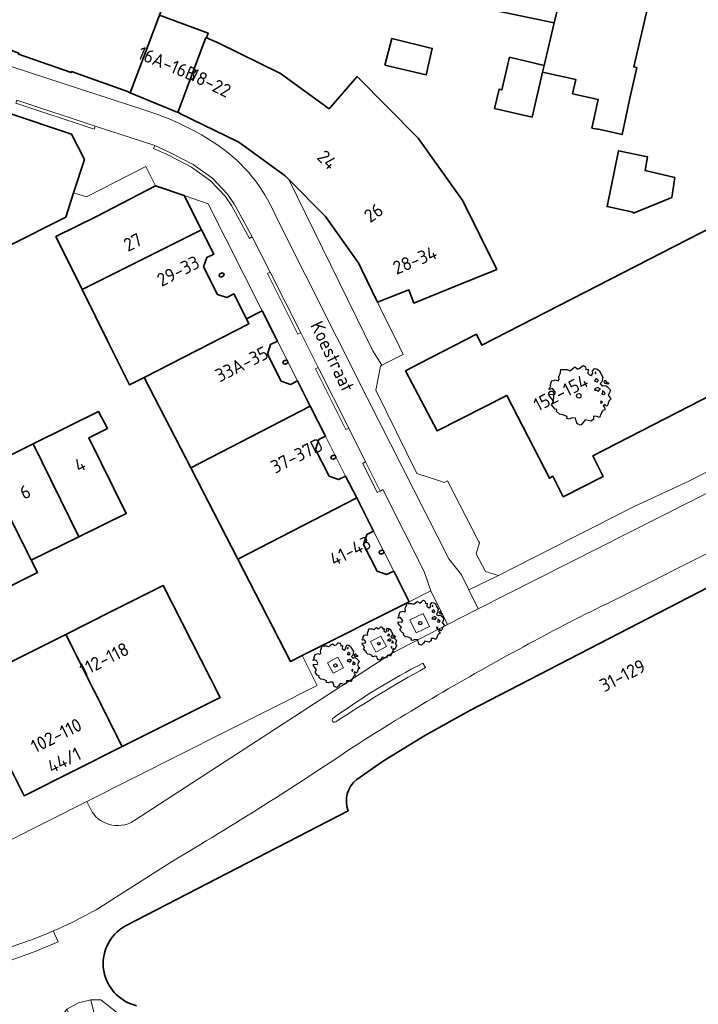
# Model space of a CAD drawing. Header units: metres. Extents: x 152391 to 157968, y 462336 to 467280.
# Tile 47 of 256: x 155081 to 155150, y 462735 to 462835. Entities that reach past the tile are written whole.
import ezdxf
from ezdxf.enums import TextEntityAlignment as Align

# ---------------------------------------------------------------- set-up
doc = ezdxf.new("R2010")
doc.units = ezdxf.units.M
doc.header["$LTSCALE"] = 0.75
doc.layers.get('0').update_dxf_attribs({"lineweight": 25})
for name, color, linetype, lineweight in [('B-GV-GR-BOOM-S', 252, 'Continuous', 25), ('B-WE-GR-GROENVOORZIENING-GV', 251, 'Continuous', 18), ('B-WE-GW-TALUD_KRUIN-G', 251, 'Continuous', 18), ('B-WE-IE-TERREINAFSCHEIDING_KUNSTMATIG_MUUR-GV', 251, 'Continuous', 18), ('B-WE-OG-BEBOUWING-GV', 6, 'Continuous', 35), ('B-WE-OG-BEBOUWING-T18', 1, 'Continuous', 18), ('B-WE-OG-TERREIN_CULTUURSCHEIDING-GV', 251, 'Continuous', 18), ('B-WE-OG-TOPOGRAFIE-T18', 1, 'Continuous', 18), ('B-WE-VH-VERHARDING_ASFALT-GV', 251, 'Continuous', 18), ('B-WE-VH-VERHARDING_BEDRIJFSVLOERPLAAT-GV', 251, 'Continuous', 18), ('B-WE-VH-VERHARDING_STRAATBAKSTEEN-GV', 251, 'Continuous', 18)]:
    doc.layers.add(name, color=color, linetype=linetype, lineweight=lineweight)
doc.styles.add('NLCS-ISO-M750-T18', font='NLCS-ISO.ttf', dxfattribs={"height": 1.35})

# ---------------------------------------------------------------- blocks, each defined once
blk = doc.blocks.new('SGR-BOOM_21_30')
at = {"linetype": 'Continuous'}
for p, q in [((-1.133, 1.088), (-1.109, 1.187)), ((-1.121, 0.924), (-1.133, 1.088)), ((-1.109, 1.187), (-1.051, 1.335)), ((-1.051, 1.335), (-1.016, 1.499)), ((-1.016, 1.499), (-0.668, 1.499)), ((-0.668, 1.499), (-0.516, 1.433)), ((-0.516, 1.433), (-0.47, 1.45)), ((-0.47, 1.45), (-0.365, 1.548)), ((-0.365, 1.548), (-0.226, 1.647)), ((-0.226, 1.647), (-0.133, 1.581)), ((-0.133, 1.581), (-0.063, 1.515)), ((-0.063, 1.515), (0.065, 1.581)), ((0.065, 1.581), (0.205, 1.712)), ((0.205, 1.712), (0.263, 1.729)), ((0.263, 1.729), (0.333, 1.696)), ((0.333, 1.696), (0.391, 1.647)), ((0.402, 1.532), (0.379, 1.499)), ((0.379, 1.499), (0.53, 1.515)), ((0.391, 1.647), (0.402, 1.532)), ((0.542, 1.483), (0.507, 1.285)), ((0.507, 1.285), (0.565, 1.236)), ((0.53, 1.515), (0.542, 1.483)), ((0.565, 1.236), (0.693, 1.154)), ((0.693, 1.154), (0.751, 1.203)), ((0.751, 1.203), (0.798, 1.285)), ((0.786, 1.4), (0.891, 1.565)), ((0.798, 1.285), (0.786, 1.4)), ((0.891, 1.565), (1.019, 1.532)), ((0.972, 1.368), (0.926, 1.335)), ((0.926, 1.335), (0.949, 1.253)), ((0.949, 1.253), (0.961, 1.236)), ((0.961, 1.269), (0.972, 1.368)), ((1.019, 1.532), (1.158, 1.45)), ((1.158, 1.45), (1.251, 1.269)), ((1.251, 1.269), (1.379, 1.055)), ((1.379, 1.055), (1.321, 0.793)), ((-1.703, 0.365), (-1.656, 0.48)), ((-1.493, 0.415), (-1.703, 0.365)), ((-1.679, -0.029), (-1.668, 0.086)), ((-1.668, 0.086), (-1.389, 0.07)), ((-1.656, 0.48), (-1.598, 0.53)), ((-1.633, 0.579), (-1.528, 0.875)), ((-1.598, 0.53), (-1.633, 0.579)), ((-1.528, 0.875), (-1.458, 0.858)), ((-1.423, 0.333), (-1.493, 0.415)), ((-1.458, 0.858), (-1.342, 0.908)), ((-1.33, 0.185), (-1.423, 0.333)), ((-1.389, 0.07), (-1.33, 0.185)), ((-1.342, 0.908), (-1.179, 0.858)), ((-1.179, 0.858), (-1.121, 0.924)), ((0.937, 0.908), (0.891, 0.875)), ((0.891, 0.875), (0.926, 0.825)), ((0.926, 0.415), (0.891, 0.333)), ((0.891, 0.333), (1.03, 0.316)), ((0.926, 0.825), (0.984, 0.842)), ((1.054, 0.464), (0.926, 0.415)), ((0.972, 0.973), (0.937, 0.908)), ((1.03, 0.973), (0.972, 0.973)), ((0.984, 0.842), (1.03, 0.776)), ((1.077, 0.94), (1.03, 0.973)), ((1.03, 0.776), (1.077, 0.842)), ((1.03, 0.316), (1.112, 0.251)), ((1.112, 0.464), (1.054, 0.464)), ((1.124, 0.875), (1.077, 0.94)), ((1.077, 0.842), (1.124, 0.875)), ((1.217, 0.398), (1.112, 0.464)), ((1.112, 0.251), (1.205, 0.365)), ((1.205, 0.365), (1.24, 0.415)), ((1.321, 0.793), (1.228, 0.694)), ((1.228, 0.694), (1.275, 0.628)), ((1.275, 0.628), (1.379, 0.563)), ((1.344, 0.185), (1.31, 0.103)), ((1.434, 0.049), (1.31, 0.103)), ((1.356, 0.3), (1.344, 0.234)), ((1.344, 0.234), (1.344, 0.185)), ((1.426, 0.234), (1.356, 0.3)), ((1.379, 0.563), (1.438, 0.595)), ((1.472, 0.201), (1.426, 0.234)), ((1.434, 0.049), (1.507, 0.136)), ((1.472, 0.858), (1.438, 0.809)), ((1.438, 0.809), (1.461, 0.743)), ((1.438, 0.595), (1.565, 0.563)), ((1.461, 0.743), (1.531, 0.694)), ((1.542, 0.858), (1.472, 0.858)), ((1.507, 0.136), (1.472, 0.201)), ((1.531, 0.727), (1.635, 0.678)), ((1.531, 0.694), (1.542, 0.727)), ((1.624, 0.76), (1.542, 0.858)), ((1.565, 0.563), (1.635, 0.513)), ((1.728, 0.71), (1.624, 0.76)), ((1.635, 0.678), (1.728, 0.71)), ((1.635, 0.513), (1.81, 0.316)), ((1.717, 0.103), (1.67, 0.037)), ((1.67, 0.037), (1.763, -0.094)), ((1.81, 0.316), (1.717, 0.103)), ((-1.54, -0.177), (-1.679, -0.029)), ((-1.551, -0.505), (-1.493, -0.423)), ((-1.354, -0.752), (-1.551, -0.505)), ((-1.435, -0.324), (-1.54, -0.177)), ((-1.493, -0.423), (-1.435, -0.324)), ((-1.249, -0.784), (-1.354, -0.752)), ((-1.272, -0.899), (-1.249, -0.784)), ((-1.109, -1.047), (-1.272, -0.899)), ((1.286, -0.292), (1.24, -0.357)), ((1.24, -0.357), (1.251, -0.423)), ((1.263, -0.423), (1.333, -0.407)), ((1.333, -0.341), (1.286, -0.292)), ((1.356, -0.883), (1.286, -1.014)), ((1.333, -0.407), (1.333, -0.341)), ((1.368, -0.834), (1.356, -0.883)), ((1.484, -0.801), (1.368, -0.834)), ((1.461, -0.472), (1.391, -0.587)), ((1.391, -0.587), (1.426, -0.637)), ((1.426, -0.637), (1.496, -0.702)), ((1.577, -0.587), (1.461, -0.472)), ((1.496, -0.702), (1.484, -0.801)), ((1.658, -0.522), (1.577, -0.587)), ((1.682, -0.423), (1.658, -0.522)), ((1.717, -0.308), (1.682, -0.423)), ((1.845, -0.177), (1.717, -0.308)), ((1.763, -0.094), (1.845, -0.177)), ((-0.912, -1.08), (-1.109, -1.047)), ((-0.668, -1.179), (-0.912, -1.08)), ((-0.679, -1.294), (-0.668, -1.179)), ((-0.551, -1.326), (-0.679, -1.294)), ((-0.4, -1.261), (-0.551, -1.326)), ((-0.191, -1.277), (-0.4, -1.261)), ((-0.156, -1.425), (-0.191, -1.277)), ((-0.133, -1.491), (-0.156, -1.425)), ((-0.098, -1.606), (-0.133, -1.491)), ((0.112, -1.671), (-0.098, -1.606)), ((0.251, -1.524), (0.112, -1.671)), ((0.356, -1.376), (0.251, -1.524)), ((0.682, -1.441), (0.356, -1.376)), ((0.833, -1.359), (0.682, -1.441)), ((0.844, -1.162), (0.833, -1.359)), ((1.03, -1.179), (0.844, -1.162)), ((1.182, -1.244), (1.03, -1.179)), ((1.286, -1.014), (1.182, -1.244))]:
    blk.add_line(p, q, dxfattribs=at)
blk.add_circle((0, 0), 0.126, dxfattribs=at)
blk = doc.blocks.new('SGR-BOOM_31_50')
at = {"linetype": 'Continuous'}
for p, q in [((-1.402, 1.78), (-1.355, 1.999)), ((-1.355, 1.999), (-0.89, 1.999)), ((-0.89, 1.999), (-0.688, 1.911)), ((-0.626, 1.933), (-0.487, 2.064)), ((-0.487, 2.064), (-0.301, 2.196)), ((-0.301, 2.196), (-0.177, 2.108)), ((-0.177, 2.108), (-0.084, 2.02)), ((-0.084, 2.02), (0.087, 2.108)), ((0.087, 2.108), (0.273, 2.283)), ((0.273, 2.283), (0.351, 2.305)), ((0.351, 2.305), (0.444, 2.261)), ((0.444, 2.261), (0.521, 2.196)), ((0.537, 2.042), (0.506, 1.999)), ((0.506, 1.999), (0.707, 2.02)), ((0.521, 2.196), (0.537, 2.042)), ((0.707, 2.02), (0.723, 1.977)), ((1.048, 1.867), (1.188, 2.086)), ((1.188, 2.086), (1.358, 2.042)), ((1.358, 2.042), (1.545, 1.933)), ((-2.177, 0.772), (-2.038, 1.166)), ((-2.038, 1.166), (-1.944, 1.144)), ((-1.944, 1.144), (-1.789, 1.21)), ((-1.789, 1.21), (-1.572, 1.144)), ((-1.572, 1.144), (-1.495, 1.232)), ((-1.51, 1.451), (-1.479, 1.582)), ((-1.495, 1.232), (-1.51, 1.451)), ((-1.479, 1.582), (-1.402, 1.78)), ((-0.688, 1.911), (-0.626, 1.933)), ((0.723, 1.977), (0.676, 1.714)), ((0.676, 1.714), (0.754, 1.648)), ((0.754, 1.648), (0.924, 1.539)), ((0.924, 1.539), (1.002, 1.604)), ((1.002, 1.604), (1.064, 1.714)), ((1.064, 1.714), (1.048, 1.867)), ((1.25, 1.21), (1.188, 1.166)), ((1.188, 1.166), (1.234, 1.101)), ((1.296, 1.823), (1.234, 1.78)), ((1.234, 1.78), (1.265, 1.67)), ((1.234, 1.101), (1.312, 1.122)), ((1.296, 1.298), (1.25, 1.21)), ((1.265, 1.67), (1.281, 1.648)), ((1.281, 1.692), (1.296, 1.823)), ((1.374, 1.298), (1.296, 1.298)), ((1.312, 1.122), (1.374, 1.035)), ((1.436, 1.254), (1.374, 1.298)), ((1.374, 1.035), (1.436, 1.122)), ((1.498, 1.166), (1.436, 1.254)), ((1.436, 1.122), (1.498, 1.166)), ((1.545, 1.933), (1.669, 1.692)), ((1.762, 1.057), (1.638, 0.925)), ((1.669, 1.692), (1.839, 1.407)), ((1.839, 1.407), (1.762, 1.057)), ((1.963, 1.144), (1.917, 1.079)), ((1.917, 1.079), (1.948, 0.991)), ((2.056, 1.144), (1.963, 1.144)), ((2.165, 1.013), (2.056, 1.144)), ((2.304, 0.947), (2.165, 1.013)), ((-2.27, 0.487), (-2.208, 0.641)), ((-1.991, 0.553), (-2.27, 0.487)), ((-2.239, -0.038), (-2.224, 0.115)), ((-2.224, 0.115), (-1.851, 0.093)), ((-2.208, 0.641), (-2.131, 0.706)), ((-2.131, 0.706), (-2.177, 0.772)), ((-1.898, 0.444), (-1.991, 0.553)), ((-1.774, 0.246), (-1.898, 0.444)), ((-1.851, 0.093), (-1.774, 0.246)), ((1.234, 0.553), (1.188, 0.444)), ((1.188, 0.444), (1.374, 0.422)), ((1.405, 0.619), (1.234, 0.553)), ((1.374, 0.422), (1.483, 0.334)), ((1.483, 0.619), (1.405, 0.619)), ((1.622, 0.531), (1.483, 0.619)), ((1.483, 0.334), (1.607, 0.487)), ((1.607, 0.487), (1.653, 0.553)), ((1.638, 0.925), (1.7, 0.838)), ((1.7, 0.838), (1.839, 0.75)), ((1.793, 0.246), (1.746, 0.137)), ((1.911, 0.065), (1.746, 0.137)), ((1.808, 0.4), (1.793, 0.312)), ((1.793, 0.312), (1.793, 0.246)), ((1.901, 0.312), (1.808, 0.4)), ((1.839, 0.75), (1.917, 0.794)), ((1.963, 0.268), (1.901, 0.312)), ((1.911, 0.065), (2.01, 0.181)), ((1.917, 0.794), (2.087, 0.75)), ((1.948, 0.991), (2.041, 0.925)), ((2.01, 0.181), (1.963, 0.268)), ((2.041, 0.969), (2.18, 0.903)), ((2.041, 0.925), (2.056, 0.969)), ((2.087, 0.75), (2.18, 0.684)), ((2.18, 0.903), (2.304, 0.947)), ((2.18, 0.684), (2.413, 0.422)), ((2.289, 0.137), (2.227, 0.049)), ((2.227, 0.049), (2.351, -0.126)), ((2.413, 0.422), (2.289, 0.137)), ((-2.053, -0.235), (-2.239, -0.038)), ((-2.069, -0.673), (-1.991, -0.564)), ((-1.805, -1.002), (-2.069, -0.673)), ((-1.913, -0.433), (-2.053, -0.235)), ((-1.991, -0.564), (-1.913, -0.433)), ((1.715, -0.389), (1.653, -0.476)), ((1.653, -0.476), (1.669, -0.564)), ((1.684, -0.564), (1.777, -0.542)), ((1.777, -0.454), (1.715, -0.389)), ((1.777, -0.542), (1.777, -0.454)), ((1.948, -0.63), (1.855, -0.783)), ((1.855, -0.783), (1.901, -0.849)), ((1.901, -0.849), (1.994, -0.936)), ((2.103, -0.783), (1.948, -0.63)), ((1.994, -0.936), (1.979, -1.068)), ((2.211, -0.695), (2.103, -0.783)), ((2.242, -0.564), (2.211, -0.695)), ((2.289, -0.411), (2.242, -0.564)), ((2.459, -0.235), (2.289, -0.411)), ((2.351, -0.126), (2.459, -0.235)), ((-1.665, -1.046), (-1.805, -1.002)), ((-1.696, -1.199), (-1.665, -1.046)), ((-1.479, -1.396), (-1.696, -1.199)), ((-1.216, -1.44), (-1.479, -1.396)), ((-0.89, -1.571), (-1.216, -1.44)), ((-0.906, -1.725), (-0.89, -1.571)), ((-0.735, -1.769), (-0.906, -1.725)), ((-0.533, -1.681), (-0.735, -1.769)), ((-0.254, -1.703), (-0.533, -1.681)), ((-0.208, -1.9), (-0.254, -1.703)), ((-0.177, -1.988), (-0.208, -1.9)), ((-0.13, -2.141), (-0.177, -1.988)), ((0.475, -1.834), (0.335, -2.031)), ((0.909, -1.922), (0.475, -1.834)), ((1.11, -1.812), (0.909, -1.922)), ((1.126, -1.55), (1.11, -1.812)), ((1.374, -1.571), (1.126, -1.55)), ((1.576, -1.659), (1.374, -1.571)), ((1.715, -1.352), (1.576, -1.659)), ((1.808, -1.177), (1.715, -1.352)), ((1.824, -1.112), (1.808, -1.177)), ((1.979, -1.068), (1.824, -1.112)), ((0.149, -2.229), (-0.13, -2.141)), ((0.335, -2.031), (0.149, -2.229))]:
    blk.add_line(p, q, dxfattribs=at)
blk.add_circle((0, 0), 0.169, dxfattribs=at)
blk = doc.blocks.new('SGR-BOOM_50_100')
at = {"linetype": 'Continuous'}
for p, q in [((0.116, 2.811), (0.364, 3.044)), ((0.364, 3.044), (0.467, 3.074)), ((0.467, 3.074), (0.591, 3.015)), ((0.591, 3.015), (0.695, 2.928)), ((-2.014, 1.935), (-1.972, 2.11)), ((-1.972, 2.11), (-1.869, 2.373)), ((-1.869, 2.373), (-1.807, 2.665)), ((-1.807, 2.665), (-1.187, 2.665)), ((-1.187, 2.665), (-0.918, 2.548)), ((-0.918, 2.548), (-0.835, 2.577)), ((-0.835, 2.577), (-0.649, 2.752)), ((-0.649, 2.752), (-0.401, 2.928)), ((-0.401, 2.928), (-0.236, 2.811)), ((-0.236, 2.811), (-0.112, 2.694)), ((-0.112, 2.694), (0.116, 2.811)), ((0.715, 2.723), (0.674, 2.665)), ((0.674, 2.665), (0.943, 2.694)), ((0.695, 2.928), (0.715, 2.723)), ((0.964, 2.636), (0.902, 2.285)), ((0.902, 2.285), (1.005, 2.198)), ((0.943, 2.694), (0.964, 2.636)), ((1.005, 2.198), (1.232, 2.052)), ((1.232, 2.052), (1.336, 2.139)), ((1.336, 2.139), (1.418, 2.285)), ((1.398, 2.49), (1.584, 2.782)), ((1.418, 2.285), (1.398, 2.49)), ((1.584, 2.782), (1.811, 2.723)), ((1.729, 2.431), (1.646, 2.373)), ((1.646, 2.373), (1.687, 2.227)), ((1.687, 2.227), (1.708, 2.198)), ((1.708, 2.256), (1.729, 2.431)), ((1.811, 2.723), (2.059, 2.577)), ((2.059, 2.577), (2.225, 2.256)), ((2.225, 2.256), (2.452, 1.876)), ((-2.903, 1.029), (-2.717, 1.555)), ((-2.841, 0.942), (-2.903, 1.029)), ((-2.717, 1.555), (-2.593, 1.526)), ((-2.593, 1.526), (-2.386, 1.613)), ((-2.386, 1.613), (-2.096, 1.526)), ((-2.096, 1.526), (-1.993, 1.643)), ((-1.993, 1.643), (-2.014, 1.935)), ((1.667, 1.613), (1.584, 1.555)), ((1.584, 1.555), (1.646, 1.467)), ((1.646, 1.467), (1.749, 1.497)), ((1.729, 1.73), (1.667, 1.613)), ((1.832, 1.73), (1.729, 1.73)), ((1.749, 1.497), (1.832, 1.38)), ((1.915, 1.672), (1.832, 1.73)), ((1.832, 1.38), (1.915, 1.497)), ((1.997, 1.555), (1.915, 1.672)), ((1.915, 1.497), (1.997, 1.555)), ((2.349, 1.409), (2.183, 1.234)), ((2.183, 1.234), (2.266, 1.117)), ((2.266, 1.117), (2.452, 1)), ((2.452, 1.876), (2.349, 1.409)), ((2.452, 1), (2.556, 1.059)), ((2.618, 1.526), (2.556, 1.438)), ((2.556, 1.438), (2.597, 1.321)), ((2.556, 1.059), (2.783, 1)), ((2.597, 1.321), (2.721, 1.234)), ((2.742, 1.526), (2.618, 1.526)), ((2.721, 1.292), (2.907, 1.205)), ((2.721, 1.234), (2.742, 1.292)), ((2.886, 1.351), (2.742, 1.526)), ((2.783, 1), (2.907, 0.913)), ((3.072, 1.263), (2.886, 1.351)), ((2.907, 1.205), (3.072, 1.263)), ((-3.027, 0.65), (-2.944, 0.854)), ((-2.655, 0.737), (-3.027, 0.65)), ((-2.985, -0.051), (-2.965, 0.153)), ((-2.965, 0.153), (-2.469, 0.124)), ((-2.944, 0.854), (-2.841, 0.942)), ((-2.531, 0.591), (-2.655, 0.737)), ((-2.365, 0.329), (-2.531, 0.591)), ((-2.469, 0.124), (-2.365, 0.329)), ((1.646, 0.737), (1.584, 0.591)), ((1.584, 0.591), (1.832, 0.562)), ((1.873, 0.825), (1.646, 0.737)), ((1.832, 0.562), (1.977, 0.445)), ((1.977, 0.825), (1.873, 0.825)), ((2.163, 0.708), (1.977, 0.825)), ((1.977, 0.445), (2.142, 0.65)), ((2.142, 0.65), (2.204, 0.737)), ((2.39, 0.329), (2.328, 0.183)), ((2.549, 0.087), (2.328, 0.183)), ((2.411, 0.533), (2.39, 0.416)), ((2.39, 0.416), (2.39, 0.329)), ((2.535, 0.416), (2.411, 0.533)), ((2.618, 0.358), (2.535, 0.416)), ((2.549, 0.087), (2.68, 0.241)), ((2.68, 0.241), (2.618, 0.358)), ((2.907, 0.913), (3.217, 0.562)), ((3.052, 0.183), (2.969, 0.066)), ((2.969, 0.066), (3.135, -0.168)), ((3.217, 0.562), (3.052, 0.183)), ((-2.737, -0.314), (-2.985, -0.051)), ((-2.758, -0.898), (-2.655, -0.752)), ((-2.407, -1.336), (-2.758, -0.898)), ((-2.551, -0.577), (-2.737, -0.314)), ((-2.655, -0.752), (-2.551, -0.577)), ((2.287, -0.518), (2.204, -0.635)), ((2.204, -0.635), (2.225, -0.752)), ((2.245, -0.752), (2.37, -0.723)), ((2.37, -0.606), (2.287, -0.518)), ((2.37, -0.723), (2.37, -0.606)), ((2.597, -0.84), (2.473, -1.044)), ((2.804, -1.044), (2.597, -0.84)), ((2.948, -0.927), (2.804, -1.044)), ((2.99, -0.752), (2.948, -0.927)), ((3.052, -0.548), (2.99, -0.752)), ((3.279, -0.314), (3.052, -0.548)), ((3.135, -0.168), (3.279, -0.314)), ((-2.22, -1.394), (-2.407, -1.336)), ((-2.262, -1.599), (-2.22, -1.394)), ((-1.972, -1.862), (-2.262, -1.599)), ((-1.621, -1.92), (-1.972, -1.862)), ((-1.187, -2.095), (-1.621, -1.92)), ((2.287, -1.803), (2.101, -2.212)), ((2.411, -1.57), (2.287, -1.803)), ((2.432, -1.482), (2.411, -1.57)), ((2.638, -1.424), (2.432, -1.482)), ((2.473, -1.044), (2.535, -1.132)), ((2.535, -1.132), (2.659, -1.248)), ((2.659, -1.248), (2.638, -1.424)), ((-1.207, -2.3), (-1.187, -2.095)), ((-0.98, -2.358), (-1.207, -2.3)), ((-0.711, -2.241), (-0.98, -2.358)), ((-0.339, -2.271), (-0.711, -2.241)), ((-0.277, -2.533), (-0.339, -2.271)), ((-0.236, -2.65), (-0.277, -2.533)), ((-0.174, -2.855), (-0.236, -2.65)), ((0.199, -2.971), (-0.174, -2.855)), ((0.447, -2.709), (0.199, -2.971)), ((0.633, -2.446), (0.447, -2.709)), ((1.212, -2.563), (0.633, -2.446)), ((1.48, -2.417), (1.212, -2.563)), ((1.501, -2.066), (1.48, -2.417)), ((1.832, -2.095), (1.501, -2.066)), ((2.101, -2.212), (1.832, -2.095))]:
    blk.add_line(p, q, dxfattribs=at)
blk.add_circle((0, 0), 0.225, dxfattribs=at)

msp = doc.modelspace()

# ---------------------------------------------------------------- linework, layer by layer
at = {"layer": 'B-WE-GR-GROENVOORZIENING-GV'}
for points in [[(155120.365, 462773.728), (155121.005, 462772.398), (155122.347, 462773.044), (155121.708, 462774.374)], [(155117.967, 462771.023), (155117.401, 462772.082), (155116.343, 462771.517), (155116.908, 462770.458)], [(155113.621, 462768.869), (155113.055, 462769.928), (155111.997, 462769.363), (155112.562, 462768.304)]]:
    msp.add_lwpolyline(points, close=True, dxfattribs=at)
at = {"layer": 'B-WE-GW-TALUD_KRUIN-G'}
msp.add_lwpolyline([(155087.98, 462735.205), (155089.024, 462730.864), (155093.102, 462726.176), (155092.186, 462727.476), (155092.02, 462728.041), (155092.319, 462728.606), (155093.349, 462729.669), (155093.881, 462729.868), (155094.512, 462729.669), (155097.501, 462727.178), (155102.185, 462723.724), (155105.363, 462722.737), (155106.371, 462722.462), (155107.334, 462721.665), (155107.534, 462720.104), (155107.5, 462718.31), (155107.398, 462718.149), (155114.052, 462717.439), (155121.145, 462716.898), (155126.855, 462718.989)], dxfattribs=at)
at = {"layer": 'B-WE-IE-TERREINAFSCHEIDING_KUNSTMATIG_MUUR-GV'}
for points in [[(155080.463, 462826.409), (155080.365, 462826.11), (155088.32, 462823.494), (155088.418, 462823.793)], [(155104.093, 462812.398), (155104.369, 462812.55), (155102.528, 462815.897), (155101.859, 462816.898), (155100.347, 462818.497), (155098.358, 462819.905), (155095.998, 462821.131), (155094.468, 462821.811), (155094.34, 462821.523), (155095.861, 462820.847), (155098.193, 462819.635), (155100.139, 462818.258), (155101.612, 462816.7), (155102.259, 462815.734)], [(155106.186, 462808.982), (155105.904, 462808.84), (155108.998, 462802.703), (155109.279, 462802.845)], [(155114.15, 462793.177), (155111.044, 462799.328), (155110.763, 462799.186), (155113.869, 462793.035)], [(155115.848, 462789.732), (155115.567, 462789.591), (155117.045, 462786.642), (155117.327, 462786.783)]]:
    msp.add_lwpolyline(points, close=True, dxfattribs=at)
at = {"layer": 'B-WE-OG-BEBOUWING-GV'}
for points in [[(155134.975, 462834.257), (155137.21, 462843.243), (155131.452, 462844.24), (155131.39, 462844.254), (155129.38, 462844.704), (155127.613, 462835.801), (155127.957, 462835.729), (155128.161, 462835.686)], [(155137.21, 462843.243), (155134.975, 462834.257), (155133.983, 462829.953), (155133.82, 462829.26), (155137.176, 462828.529), (155136.865, 462827.074), (155139.466, 462826.506), (155138.827, 462823.585), (155139.355, 462823.469), (155139.363, 462823.509), (155141.9, 462822.941), (155142.618, 462826.451), (155143.372, 462829.745), (155143.074, 462829.806), (155145.856, 462841.747), (155145.802, 462841.756)], [(155077.755, 462841.585), (155074.619, 462833.445), (155080.675, 462831.188), (155080.642, 462831.093), (155085.997, 462829.221), (155086.03, 462829.316), (155091.804, 462827.279), (155091.791, 462827.247), (155091.991, 462827.165), (155094.958, 462835.039), (155095.126, 462835.485), (155094.901, 462835.564), (155086.217, 462838.614), (155086.123, 462838.367), (155080.207, 462840.601), (155080.249, 462840.71)], [(155099.704, 462832.76), (155099.879, 462833.234), (155094.958, 462835.039), (155091.991, 462827.165), (155096.811, 462825.183), (155099.666, 462832.777)], [(155107.231, 462829.116), (155100.91, 462832.224), (155099.704, 462832.76), (155099.666, 462832.777), (155096.811, 462825.183), (155096.847, 462825.168), (155096.865, 462825.204), (155096.982, 462825.147), (155096.962, 462825.106), (155102.986, 462822.171), (155107.686, 462818.754), (155108.058, 462818.379), (155111.792, 462814.616), (155115.163, 462809.87), (155115.448, 462809.282), (155117.071, 462805.94), (155120.248, 462807.178), (155120.761, 462805.842), (155124.979, 462807.561), (155129.162, 462809.266), (155125.739, 462816.219), (155121.206, 462822.573), (155114.991, 462828.809), (155112.165, 462825.547)], [(155117.808, 462829.961), (155122.016, 462828.976), (155122.619, 462831.675), (155118.509, 462832.668)], [(155133.983, 462829.953), (155130.472, 462830.778), (155129.696, 462827.472), (155129.404, 462827.541), (155128.947, 462825.594), (155132.749, 462824.701), (155133.82, 462829.26)], [(155072.575, 462827.455), (155068.468, 462814.639), (155076.288, 462812.082), (155075.239, 462807.756), (155076.076, 462808.232), (155078.592, 462809.664), (155079.138, 462809.975), (155079.536, 462811.58), (155085.457, 462814.567), (155086.241, 462817.014), (155087.329, 462820.409), (155086.03, 462822.973)], [(155146.932, 462816.568), (155147.23, 462818.57), (155144.221, 462819.283), (155144.473, 462820.676), (155141.531, 462821.287), (155140.358, 462815.639), (155142.995, 462815.064), (155143.033, 462814.971)], [(155088.544, 462814.642), (155084.446, 462812.587), (155087.114, 462807.212), (155099.213, 462813.281), (155097.468, 462816.741), (155094.561, 462817.75)], [(155121.326, 462799.709), (155119.903, 462798.975), (155123.109, 462792.878), (155130.204, 462796.486), (155134.512, 462788.091), (155134.862, 462788.291), (155135.498, 462787.023), (155135.914, 462786.192), (155139.961, 462788.247), (155138.908, 462790.345), (155153.597, 462797.911), (155154.649, 462795.912), (155156.997, 462797.015), (155155.996, 462799.114), (155158.244, 462800.216), (155158.102, 462800.406), (155162.701, 462802.686), (155159.484, 462809.304), (155154.756, 462806.829), (155154.738, 462806.864), (155151.131, 462813.61), (155127.648, 462801.584), (155127.098, 462802.684)], [(155087.114, 462807.212), (155089.755, 462801.889), (155090.933, 462799.516), (155091.668, 462798.035), (155091.911, 462797.545), (155093.41, 462798.296), (155104.015, 462803.759), (155103.768, 462804.248), (155102.49, 462806.782), (155101.794, 462806.423), (155100.827, 462806.723), (155099.424, 462809.517), (155099.753, 462810.47), (155100.453, 462810.822), (155099.213, 462813.281)], [(155101.07, 462808.524), (155101.212, 462808.478), (155101.449, 462808.599), (155101.498, 462808.738), (155101.433, 462808.863), (155101.293, 462808.907), (155101.053, 462808.789), (155101.005, 462808.649)], [(155093.41, 462798.296), (155098.123, 462789.147), (155110.253, 462795.395), (155108.957, 462797.956), (155108.257, 462797.6), (155107.298, 462797.924), (155105.911, 462800.677), (155106.217, 462801.641), (155106.914, 462801.995), (155105.364, 462805.059), (155103.768, 462804.248), (155104.015, 462803.759)], [(155107.543, 462799.691), (155107.684, 462799.646), (155107.922, 462799.767), (155107.97, 462799.904), (155107.904, 462800.031), (155107.766, 462800.075), (155107.526, 462799.957), (155107.478, 462799.816)], [(155098.123, 462789.147), (155102.893, 462779.887), (155114.955, 462786.101), (155113.837, 462788.311), (155113.114, 462787.944), (155112.164, 462788.297), (155110.789, 462791), (155111.113, 462792.013), (155111.794, 462792.349), (155110.253, 462795.395)], [(155082.148, 462791.566), (155086.754, 462782.139), (155091.575, 462784.494), (155087.767, 462792.19), (155089.665, 462793.142), (155088.765, 462794.841)], [(155081.932, 462779.783), (155086.754, 462782.139), (155082.148, 462791.566), (155077.223, 462789.129)], [(155081.932, 462779.783), (155077.223, 462789.129), (155076.471, 462790.578), (155066.279, 462785.417), (155070.593, 462776.95), (155072.391, 462773.422), (155082.583, 462778.533)], [(155112.415, 462790.053), (155112.556, 462790.007), (155112.794, 462790.129), (155112.843, 462790.268), (155112.778, 462790.392), (155112.638, 462790.437), (155112.398, 462790.319), (155112.35, 462790.178)], [(155102.893, 462779.887), (155108.238, 462769.511), (155109.429, 462770.108), (155120.29, 462775.555), (155118.711, 462778.676), (155117.985, 462778.308), (155117.035, 462778.661), (155115.66, 462781.364), (155115.984, 462782.376), (155116.668, 462782.714), (155114.955, 462786.101)], [(155117.291, 462780.417), (155117.433, 462780.371), (155117.67, 462780.492), (155117.719, 462780.631), (155117.654, 462780.756), (155117.514, 462780.8), (155117.274, 462780.682), (155117.226, 462780.542)], [(155090.055, 462774.558), (155085.442, 462772.25), (155091.151, 462760.867), (155101.093, 462765.853), (155095.332, 462777.197)], [(155091.151, 462760.867), (155085.442, 462772.25), (155079.56, 462769.308), (155075.497, 462767.276), (155075.786, 462766.699), (155081.208, 462755.881)]]:
    msp.add_lwpolyline(points, close=True, dxfattribs=at)
for points in [[(155187.438, 462795.057), (155184.331, 462793.869), (155180.421, 462792.222), (155175.787, 462790.024), (155126.419, 462764.531), (155121.948, 462762.04), (155117.566, 462759.369), (155114.979, 462757.536)], [(155114.089, 462754.352), (155091.558, 462742.734)]]:
    msp.add_lwpolyline(points, dxfattribs=at)
for points in [[(155114.979, 462757.536, 0.33098), (155114.089, 462754.352)], [(155091.558, 462742.734, 0.343015), (155089.365, 462737.752)], [(155089.365, 462737.752, 0.271283), (155092.632, 462734.594)]]:
    msp.add_lwpolyline(points, format="xyb", dxfattribs=at)
at = {"layer": 'B-WE-OG-TERREIN_CULTUURSCHEIDING-GV'}
msp.add_lwpolyline([(155090.579, 462733.938), (155088.984, 462735.206), (155087.98, 462735.205), (155089.024, 462730.864)], dxfattribs=at)
at = {"layer": 'B-WE-VH-VERHARDING_ASFALT-GV'}
msp.add_lwpolyline([(155093.309, 462724.077), (155089.024, 462730.864), (155087.98, 462735.205), (155086.734, 462734.888), (155085.565, 462734.245), (155086.652, 462731.992)], dxfattribs=at)
msp.add_lwpolyline([(155093.309, 462724.077), (155089.024, 462730.864), (155087.98, 462735.205), (155086.734, 462734.888), (155085.565, 462734.245), (155086.652, 462731.992)], dxfattribs=at)
at = {"layer": 'B-WE-VH-VERHARDING_BEDRIJFSVLOERPLAAT-GV'}
for points in [[(155121.683, 462769.331, 0.039213), (155112.581, 462763.768)], [(155121.683, 462769.331, 0.039213), (155112.581, 462763.768)], [(155112.834, 462763.384, -0.018707), (155121.929, 462768.878)], [(155112.834, 462763.384, -0.018707), (155121.929, 462768.878)], [(155112.581, 462763.768, 1.069369), (155112.834, 462763.384)], [(155112.581, 462763.768, 1.069369), (155112.834, 462763.384)]]:
    msp.add_lwpolyline(points, format="xyb", dxfattribs=at)
msp.add_lwpolyline([(155121.929, 462768.878), (155121.683, 462769.331)], dxfattribs=at)
msp.add_lwpolyline([(155121.929, 462768.878), (155121.683, 462769.331)], dxfattribs=at)
at = {"layer": 'B-WE-VH-VERHARDING_STRAATBAKSTEEN-GV'}
for points in [[(155053.418, 462838.434), (155068.567, 462833.512), (155093.352, 462825.432)], [(155093.352, 462825.432), (155068.567, 462833.512), (155053.418, 462838.434)], [(155053.418, 462838.434), (155068.567, 462833.512), (155093.352, 462825.432)], [(155093.352, 462825.432), (155068.567, 462833.512), (155053.418, 462838.434)], [(155106.677, 462814.803), (155116.024, 462796.24), (155124.29, 462779.896), (155125.599, 462778.276), (155126.336, 462776.757), (155129.348, 462778.218), (155128.014, 462778.637), (155127.071, 462780.422), (155127.418, 462781.522), (155127.321, 462781.71), (155124.161, 462787.817), (155123.832, 462787.647), (155123.252, 462787.841), (155121.046, 462788.575), (155116.884, 462797.001), (155117.372, 462799.463), (155117.52, 462799.538), (155116.581, 462801.003), (155108.058, 462818.379), (155107.686, 462818.754), (155102.986, 462822.171), (155096.962, 462825.106), (155096.982, 462825.147), (155096.865, 462825.204), (155096.847, 462825.168), (155096.811, 462825.183), (155091.991, 462827.165), (155091.791, 462827.247), (155091.804, 462827.279), (155086.03, 462829.316), (155085.997, 462829.221), (155080.642, 462831.093)], [(155106.677, 462814.803), (155116.024, 462796.24), (155124.29, 462779.896), (155125.599, 462778.276), (155126.336, 462776.757), (155129.348, 462778.218), (155128.014, 462778.637), (155127.071, 462780.422), (155127.418, 462781.522), (155127.321, 462781.71), (155124.161, 462787.817), (155123.832, 462787.647), (155123.252, 462787.841), (155121.046, 462788.575), (155116.884, 462797.001), (155117.372, 462799.463), (155117.52, 462799.538), (155116.581, 462801.003), (155108.058, 462818.379), (155107.686, 462818.754), (155102.986, 462822.171), (155096.962, 462825.106), (155096.982, 462825.147), (155096.865, 462825.204), (155096.847, 462825.168), (155096.811, 462825.183), (155091.991, 462827.165), (155091.791, 462827.247), (155091.804, 462827.279), (155086.03, 462829.316), (155085.997, 462829.221), (155080.642, 462831.093)], [(155072.575, 462827.455), (155086.03, 462822.973), (155087.329, 462820.409), (155086.241, 462817.014), (155087.548, 462816.627), (155093.565, 462819.701), (155094.561, 462817.75), (155097.468, 462816.741), (155099.877, 462815.905), (155105.364, 462805.059), (155106.914, 462801.995), (155108.957, 462797.956), (155110.253, 462795.395), (155111.794, 462792.349), (155113.837, 462788.311), (155114.955, 462786.101), (155116.668, 462782.714), (155118.711, 462778.676), (155120.29, 462775.555), (155122.463, 462776.667), (155121.798, 462778.616), (155117.597, 462786.938), (155117.327, 462786.783), (155117.045, 462786.642), (155115.567, 462789.591), (155115.848, 462789.732), (155114.15, 462793.177), (155113.869, 462793.035), (155110.763, 462799.186), (155111.044, 462799.328), (155109.279, 462802.845), (155108.998, 462802.703), (155105.904, 462808.84), (155106.186, 462808.982), (155104.369, 462812.55), (155104.093, 462812.398), (155102.259, 462815.734), (155101.612, 462816.7), (155100.139, 462818.258), (155098.193, 462819.635), (155095.861, 462820.847), (155094.34, 462821.523), (155094.468, 462821.811), (155088.418, 462823.793), (155088.32, 462823.494), (155080.365, 462826.11)], [(155072.575, 462827.455), (155086.03, 462822.973), (155087.329, 462820.409), (155086.241, 462817.014), (155087.548, 462816.627), (155093.565, 462819.701), (155094.561, 462817.75), (155097.468, 462816.741), (155099.877, 462815.905), (155105.364, 462805.059), (155106.914, 462801.995), (155108.957, 462797.956), (155110.253, 462795.395), (155111.794, 462792.349), (155113.837, 462788.311), (155114.955, 462786.101), (155116.668, 462782.714), (155118.711, 462778.676), (155120.29, 462775.555), (155122.463, 462776.667), (155121.798, 462778.616), (155117.597, 462786.938), (155117.327, 462786.783), (155117.045, 462786.642), (155115.567, 462789.591), (155115.848, 462789.732), (155114.15, 462793.177), (155113.869, 462793.035), (155110.763, 462799.186), (155111.044, 462799.328), (155109.279, 462802.845), (155108.998, 462802.703), (155105.904, 462808.84), (155106.186, 462808.982), (155104.369, 462812.55), (155104.093, 462812.398), (155102.259, 462815.734), (155101.612, 462816.7), (155100.139, 462818.258), (155098.193, 462819.635), (155095.861, 462820.847), (155094.34, 462821.523), (155094.468, 462821.811), (155088.418, 462823.793), (155088.32, 462823.494), (155080.365, 462826.11)], [(155080.463, 462826.409), (155088.418, 462823.793), (155094.468, 462821.811), (155095.998, 462821.131), (155098.358, 462819.905), (155100.347, 462818.497), (155101.859, 462816.898), (155102.528, 462815.897), (155104.369, 462812.55), (155106.186, 462808.982), (155109.279, 462802.845), (155111.044, 462799.328), (155114.15, 462793.177), (155115.848, 462789.732), (155117.327, 462786.783), (155117.597, 462786.938), (155121.798, 462778.616), (155122.463, 462776.667), (155124.168, 462773.256), (155125.548, 462773.973), (155127.265, 462774.841), (155126.336, 462776.757), (155125.599, 462778.276), (155124.29, 462779.896), (155116.024, 462796.24), (155106.677, 462814.803)], [(155080.463, 462826.409), (155088.418, 462823.793), (155094.468, 462821.811), (155095.998, 462821.131), (155098.358, 462819.905), (155100.347, 462818.497), (155101.859, 462816.898), (155102.528, 462815.897), (155104.369, 462812.55), (155106.186, 462808.982), (155109.279, 462802.845), (155111.044, 462799.328), (155114.15, 462793.177), (155115.848, 462789.732), (155117.327, 462786.783), (155117.597, 462786.938), (155121.798, 462778.616), (155122.463, 462776.667), (155124.168, 462773.256), (155125.548, 462773.973), (155127.265, 462774.841), (155126.336, 462776.757), (155125.599, 462778.276), (155124.29, 462779.896), (155116.024, 462796.24), (155106.677, 462814.803)], [(155184.633, 462804.369), (155184.296, 462804.092), (155183.273, 462803.25), (155183.171, 462803.186), (155182.863, 462802.994), (155182.319, 462802.655), (155175.974, 462799.458), (155127.265, 462774.841), (155125.548, 462773.973), (155124.168, 462773.256), (155118.504, 462770.316), (155092.357, 462753.361)], [(155184.633, 462804.369), (155184.296, 462804.092), (155183.273, 462803.25), (155183.171, 462803.186), (155182.863, 462802.994), (155182.319, 462802.655), (155175.974, 462799.458), (155127.265, 462774.841), (155125.548, 462773.973), (155124.168, 462773.256), (155118.504, 462770.316), (155092.357, 462753.361)], [(155185.521, 462798.01), (155184.65, 462797.639), (155178.302, 462794.396), (155140.264, 462775.325)], [(155140.264, 462775.325), (155178.302, 462794.396), (155184.65, 462797.639), (155185.521, 462798.01)], [(155185.521, 462798.01), (155184.65, 462797.639), (155178.302, 462794.396), (155140.264, 462775.325)], [(155140.264, 462775.325), (155178.302, 462794.396), (155184.65, 462797.639), (155185.521, 462798.01)], [(155114.979, 462757.536), (155117.566, 462759.369), (155121.948, 462762.04), (155126.419, 462764.531), (155175.787, 462790.024), (155180.421, 462792.222), (155184.331, 462793.869), (155187.438, 462795.057)], [(155114.979, 462757.536), (155117.566, 462759.369), (155121.948, 462762.04), (155126.419, 462764.531), (155175.787, 462790.024), (155180.421, 462792.222), (155184.331, 462793.869), (155187.438, 462795.057)], [(155092.357, 462753.361), (155118.504, 462770.316), (155124.168, 462773.256), (155122.463, 462776.667), (155120.29, 462775.555), (155109.429, 462770.108)], [(155092.357, 462753.361), (155118.504, 462770.316), (155124.168, 462773.256), (155122.463, 462776.667), (155120.29, 462775.555), (155109.429, 462770.108)], [(155109.429, 462770.108), (155110.931, 462767.063), (155087.582, 462755.288), (155087.978, 462754.498)], [(155109.429, 462770.108), (155110.931, 462767.063), (155087.582, 462755.288), (155087.978, 462754.498)], [(155121.683, 462769.331), (155121.929, 462768.878)], [(155121.683, 462769.331), (155121.929, 462768.878)], [(155087.978, 462754.498), (155087.582, 462755.288), (155079.59, 462751.281), (155079.578, 462751.274)], [(155087.978, 462754.498), (155087.582, 462755.288), (155079.59, 462751.281), (155079.578, 462751.274)], [(155091.558, 462742.734), (155114.089, 462754.352)], [(155091.558, 462742.734), (155114.089, 462754.352)], [(155096.185, 462749.2), (155088.539, 462744.328)], [(155088.539, 462744.328), (155096.185, 462749.2)], [(155096.185, 462749.2), (155088.539, 462744.328)], [(155088.539, 462744.328), (155096.185, 462749.2)], [(155084.689, 462742.407), (155084.16, 462742.175), (155084.67, 462741.07), (155082.35, 462740.092), (155076.857, 462738.141), (155079.143, 462731.673), (155079.57, 462731.374), (155077.748, 462728.854), (155077.918, 462728.731), (155080.299, 462727.008), (155081.547, 462728.734), (155082.812, 462730.47), (155085.565, 462734.245), (155086.734, 462734.888), (155087.98, 462735.205), (155088.984, 462735.206), (155090.579, 462733.938), (155092.805, 462733.067), (155100.252, 462731.719), (155100.495, 462733.012)], [(155084.689, 462742.407), (155084.16, 462742.175), (155084.67, 462741.07), (155082.35, 462740.092), (155076.857, 462738.141), (155079.143, 462731.673), (155079.57, 462731.374), (155077.748, 462728.854), (155077.918, 462728.731), (155080.299, 462727.008), (155081.547, 462728.734), (155082.812, 462730.47), (155085.565, 462734.245), (155086.734, 462734.888), (155087.98, 462735.205), (155088.984, 462735.206), (155090.579, 462733.938), (155092.805, 462733.067), (155100.252, 462731.719), (155100.495, 462733.012)], [(155079.143, 462731.673), (155076.857, 462738.141), (155082.35, 462740.092), (155084.67, 462741.07), (155084.16, 462742.175)], [(155079.143, 462731.673), (155076.857, 462738.141), (155082.35, 462740.092), (155084.67, 462741.07), (155084.16, 462742.175)], [(155084.16, 462742.175), (155084.689, 462742.407)], [(155084.16, 462742.175), (155084.689, 462742.407)], [(155054.246, 462731.638), (155076.427, 462739.36), (155080.766, 462740.86)], [(155080.766, 462740.86), (155076.427, 462739.36), (155054.246, 462731.638)], [(155054.246, 462731.638), (155076.427, 462739.36), (155080.766, 462740.86)], [(155080.766, 462740.86), (155076.427, 462739.36), (155054.246, 462731.638)]]:
    msp.add_lwpolyline(points, dxfattribs=at)
for points in [[(155093.352, 462825.432, -0.080668), (155101.006, 462821.748)], [(155101.006, 462821.748, 0.080668), (155093.352, 462825.432)], [(155093.352, 462825.432, -0.080668), (155101.006, 462821.748)], [(155101.006, 462821.748, 0.080668), (155093.352, 462825.432)], [(155101.006, 462821.748, -0.141705), (155106.677, 462814.803)], [(155106.677, 462814.803, 0.141705), (155101.006, 462821.748)], [(155101.006, 462821.748, -0.141705), (155106.677, 462814.803)], [(155106.677, 462814.803, 0.141705), (155101.006, 462821.748)], [(155140.264, 462775.325, 0.013564), (155131.888, 462770.993)], [(155131.888, 462770.993, -0.013564), (155140.264, 462775.325)], [(155140.264, 462775.325, 0.013564), (155131.888, 462770.993)], [(155131.888, 462770.993, -0.013564), (155140.264, 462775.325)], [(155131.888, 462770.993, 0.018877), (155114.635, 462760.847)], [(155114.635, 462760.847, -0.018877), (155131.888, 462770.993)], [(155131.888, 462770.993, 0.018877), (155114.635, 462760.847)], [(155114.635, 462760.847, -0.018877), (155131.888, 462770.993)], [(155112.581, 462763.768, -0.039213), (155121.683, 462769.331)], [(155112.581, 462763.768, -0.039213), (155121.683, 462769.331)], [(155121.929, 462768.878, 0.018707), (155112.834, 462763.384)], [(155121.929, 462768.878, 0.018707), (155112.834, 462763.384)], [(155112.834, 462763.384, -1.069369), (155112.581, 462763.768)], [(155112.834, 462763.384, -1.069369), (155112.581, 462763.768)], [(155114.635, 462760.847, -0.014458), (155096.185, 462749.2)], [(155096.185, 462749.2, 0.014458), (155114.635, 462760.847)], [(155114.635, 462760.847, -0.014458), (155096.185, 462749.2)], [(155096.185, 462749.2, 0.014458), (155114.635, 462760.847)], [(155114.089, 462754.352, -0.33098), (155114.979, 462757.536)], [(155114.089, 462754.352, -0.33098), (155114.979, 462757.536)], [(155089.783, 462752.993, -0.202397), (155087.978, 462754.498)], [(155087.978, 462754.498, 0.202397), (155089.783, 462752.993)], [(155089.783, 462752.993, -0.202397), (155087.978, 462754.498)], [(155087.978, 462754.498, 0.202397), (155089.783, 462752.993)], [(155092.357, 462753.361, -0.224519), (155089.783, 462752.993)], [(155089.783, 462752.993, 0.224519), (155092.357, 462753.361)], [(155092.357, 462753.361, -0.224519), (155089.783, 462752.993)], [(155089.783, 462752.993, 0.224519), (155092.357, 462753.361)], [(155088.539, 462744.328, -0.023698), (155084.689, 462742.407)], [(155084.689, 462742.407, 0.023698), (155088.539, 462744.328)], [(155088.539, 462744.328, -0.023698), (155084.689, 462742.407)], [(155084.689, 462742.407, 0.023698), (155088.539, 462744.328)], [(155089.365, 462737.752, -0.343015), (155091.558, 462742.734)], [(155089.365, 462737.752, -0.343015), (155091.558, 462742.734)], [(155080.766, 462740.86, 0.018522), (155084.16, 462742.175)], [(155084.16, 462742.175, -0.018522), (155080.766, 462740.86)], [(155080.766, 462740.86, 0.018522), (155084.16, 462742.175)], [(155084.16, 462742.175, -0.018522), (155080.766, 462740.86)], [(155092.632, 462734.594, -0.271283), (155089.365, 462737.752)], [(155092.632, 462734.594, -0.271283), (155089.365, 462737.752)]]:
    msp.add_lwpolyline(points, format="xyb", dxfattribs=at)
for points in [[(155115.448, 462809.282), (155115.163, 462809.87), (155111.792, 462814.616), (155108.058, 462818.379), (155116.581, 462801.003), (155117.52, 462799.538), (155119.679, 462800.632), (155118.851, 462802.311), (155117.72, 462804.603), (155117.071, 462805.94)], [(155115.448, 462809.282), (155115.163, 462809.87), (155111.792, 462814.616), (155108.058, 462818.379), (155116.581, 462801.003), (155117.52, 462799.538), (155119.679, 462800.632), (155118.851, 462802.311), (155117.72, 462804.603), (155117.071, 462805.94)], [(155183.171, 462803.186), (155183.273, 462803.25), (155184.296, 462804.092), (155183.737, 462805.383), (155183.639, 462805.608), (155182.392, 462804.979), (155166.026, 462796.719), (155148.731, 462787.828), (155143.025, 462785.172), (155131.013, 462779.065), (155129.348, 462778.218), (155126.336, 462776.757), (155127.265, 462774.841), (155175.974, 462799.458), (155182.319, 462802.655), (155182.863, 462802.994)], [(155183.171, 462803.186), (155183.273, 462803.25), (155184.296, 462804.092), (155183.737, 462805.383), (155183.639, 462805.608), (155182.392, 462804.979), (155166.026, 462796.719), (155148.731, 462787.828), (155143.025, 462785.172), (155131.013, 462779.065), (155129.348, 462778.218), (155126.336, 462776.757), (155127.265, 462774.841), (155175.974, 462799.458), (155182.319, 462802.655), (155182.863, 462802.994)], [(155120.365, 462773.728), (155121.708, 462774.374), (155122.347, 462773.044), (155121.005, 462772.398)], [(155120.365, 462773.728), (155121.708, 462774.374), (155122.347, 462773.044), (155121.005, 462772.398)], [(155117.967, 462771.023), (155116.908, 462770.458), (155116.343, 462771.517), (155117.401, 462772.082)], [(155117.967, 462771.023), (155116.908, 462770.458), (155116.343, 462771.517), (155117.401, 462772.082)], [(155113.621, 462768.869), (155112.562, 462768.304), (155111.997, 462769.363), (155113.055, 462769.928)], [(155113.621, 462768.869), (155112.562, 462768.304), (155111.997, 462769.363), (155113.055, 462769.928)]]:
    msp.add_lwpolyline(points, close=True, dxfattribs=at)

# ---------------------------------------------------------------- block references
at = {"layer": 'B-GV-GR-BOOM-S', "transparency": 33554559}
for name, p in [('SGR-BOOM_50_100', (155137.489, 462796.442)), ('SGR-BOOM_31_50', (155121.4, 462773.4)), ('SGR-BOOM_21_30', (155117.2, 462771.3)), ('SGR-BOOM_31_50', (155112.8, 462769.1))]:
    msp.add_blockref(name, p, dxfattribs=at)

# ---------------------------------------------------------------- texts
at = {"layer": 'B-WE-OG-BEBOUWING-T18', "style": 'NLCS-ISO-M750-T18'}
for s, rotation, p in [('16A-16B', 337.4, (155095.78, 462830.099)), ('18-22', 334.1, (155100.15, 462828.172)), ('24', 315, (155111.962, 462820.37)), ('26', 35.4, (155116.667, 462814.999)), ('27', 26.6, (155092.236, 462812.019)), ('28-34', 22.2, (155120.858, 462810.201)), ('29-33', 27.2, (155096.846, 462809.096)), ('33A-35', 26.6, (155103.287, 462799.654)), ('152-154', 26.9, (155135.668, 462796.752)), ('37-37D', 26.6, (155108.875, 462790.367)), ('4', 26.4, (155086.88, 462789.445)), ('6', 26.3, (155081.32, 462786.693)), ('41-43', 26.6, (155114.304, 462780.713)), ('112-118', 26.6, (155089.336, 462769.726)), ('31-129', 27.3, (155141.928, 462768.075)), ('102-110', 26.6, (155084.479, 462761.996)), ('44/1', 26.6, (155085.28, 462759.493))]:
    msp.add_text(s, height=1.35, rotation=rotation, dxfattribs=at).set_placement(p, align=Align.MIDDLE)
at = {"layer": 'B-WE-OG-TOPOGRAFIE-T18', "style": 'NLCS-ISO-M750-T18'}
msp.add_text('Koestraat', height=1.35, rotation=295.8, dxfattribs=at).set_placement((155112.495, 462800.434), align=Align.MIDDLE)

doc.saveas('drawing.dxf')
